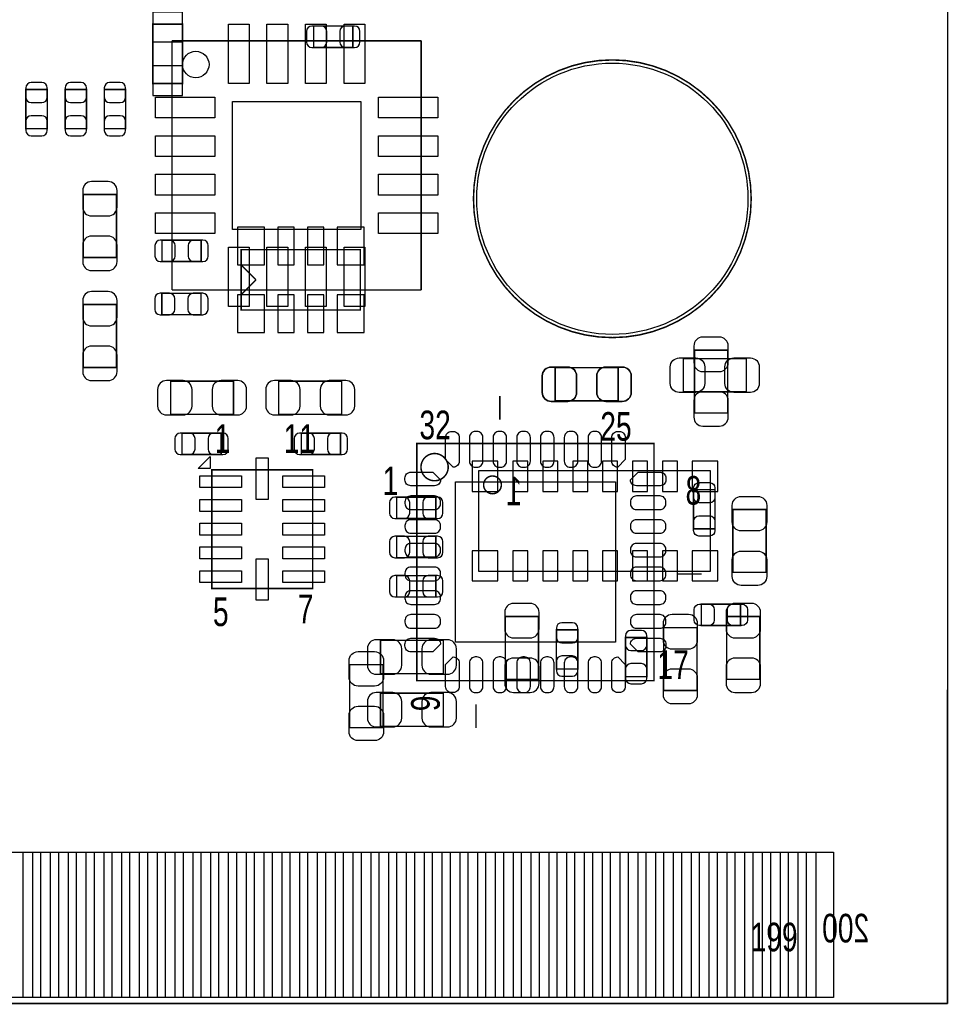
# Model space of a CAD drawing. Extents: x 0 to 67.6, y -0.1 to 51.7.
# Tile 8 of 12: x 52 to 67.6, y 0 to 16.6. Entities that reach past the tile are written whole.
import ezdxf

# ---------------------------------------------------------------- set-up
doc = ezdxf.new("R2010")
doc.units = 0
for name, color, linetype in [('BG_OUTLINE', 5, 'CONTINUOUS'), ('PG_ASSEMBLY_BOTTOM', 254, 'CONTINUOUS'), ('PG_ASSEMBLY_TOP', 13, 'CONTINUOUS'), ('PIN_BOTTOM', 211, 'CONTINUOUS'), ('PIN_TOP', 3, 'CONTINUOUS')]:
    doc.layers.add(name, color=color, linetype=linetype)

msp = doc.modelspace()

# ---------------------------------------------------------------- linework, layer by layer
at = {"layer": 'BG_OUTLINE'}
msp.add_lwpolyline([(67.59956, 21.99894, 0.414214), (65.60058, 19.99996, 0.414214), (67.59956, 18.00098), (67.59956, 0), (16.74876, 0), (16.74876, 3.50012, 0.414214), (16.25092, 4.0005, 0.414214), (15.75054, 3.50012), (15.75054, 0), (0, 0), (0, 18.00098, 0.414214), (1.99898, 19.99996, 0.414214), (0, 21.99894), (0, 51.689), (67.59956, 51.689)], format="xyb", close=True, dxfattribs=at)
at = {"layer": 'PG_ASSEMBLY_BOTTOM'}
for points, const_width in [([(54.207664, 16.509746), (54.207664, 15.509494), (54.707536, 15.509494), (54.707536, 16.509746), (54.207664, 16.509746)], 0.0254), ([(56.91759, 16.477234), (56.91759, 16.117062), (57.577482, 16.117062), (57.577482, 16.477234), (56.91759, 16.477234)], 0.0254), ([(52.427886, 15.40637), (52.067714, 15.40637), (52.067714, 14.746478), (52.427886, 14.746478), (52.427886, 15.40637)], 0.0254), ([(53.088286, 15.40637), (52.728114, 15.40637), (52.728114, 14.746478), (53.088286, 14.746478), (53.088286, 15.40637)], 0.0254), ([(53.748686, 15.40637), (53.388514, 15.40637), (53.388514, 14.746478), (53.748686, 14.746478), (53.748686, 15.40637)], 0.0254), ([(53.594508, 13.636498), (53.034692, 13.636498), (53.034692, 12.576302), (53.594508, 12.576302), (53.594508, 13.636498)], 0.0254), ([(54.36235, 12.867894), (54.36235, 12.507722), (55.022242, 12.507722), (55.022242, 12.867894), (54.36235, 12.867894)], 0.0254), ([(55.696866, 11.69162), (57.703466, 11.69162), (57.703466, 12.70762), (55.696866, 12.70762), (55.696866, 11.69162)], 0.0254), ([(55.945786, 12.19962), (55.691786, 12.45362)], 0.0254), ([(55.945786, 12.19962), (55.691786, 11.94562)], 0.0254), ([(54.358032, 11.972036), (54.358032, 11.611864), (55.017924, 11.611864), (55.017924, 11.972036), (54.358032, 11.972036)], 0.0254), ([(53.594508, 11.782298), (53.034692, 11.782298), (53.034692, 10.722102), (53.594508, 10.722102), (53.594508, 11.782298)], 0.0254), ([(63.334392, 9.954006), (63.894208, 9.954006), (63.894208, 11.014202), (63.334392, 11.014202), (63.334392, 9.954006)], 0.0254), ([(62.048898, 10.159492), (62.048898, 10.719308), (60.988702, 10.719308), (60.988702, 10.159492), (62.048898, 10.159492)], 0.0254), ([(54.506876, 10.492232), (54.506876, 9.932416), (55.567072, 9.932416), (55.567072, 10.492232), (54.506876, 10.492232)], 0.0254), ([(57.389014, 9.932416), (57.389014, 10.492232), (56.328818, 10.492232), (56.328818, 9.932416), (57.389014, 9.932416)], 0.0254), ([(55.358284, 9.25576), (55.358284, 9.615932), (54.698392, 9.615932), (54.698392, 9.25576), (55.358284, 9.25576)], 0.0254), ([(56.709056, 9.615932), (56.709056, 9.25576), (57.368948, 9.25576), (57.368948, 9.615932), (56.709056, 9.615932)], 0.0254), ([(58.976006, 8.176514), (58.976006, 8.536686), (58.316114, 8.536686), (58.316114, 8.176514), (58.976006, 8.176514)], 0.0254), ([(58.316114, 7.876286), (58.316114, 7.516114), (58.976006, 7.516114), (58.976006, 7.876286), (58.316114, 7.876286)], 0.0254), ([(58.316114, 7.213346), (58.316114, 6.853174), (58.976006, 6.853174), (58.976006, 7.213346), (58.316114, 7.213346)], 0.0254), ([(60.146692, 5.464302), (60.706508, 5.464302), (60.706508, 6.524498), (60.146692, 6.524498), (60.146692, 5.464302)], 0.024892), ([(64.437768, 6.524498), (63.877952, 6.524498), (63.877952, 5.464302), (64.437768, 5.464302), (64.437768, 6.524498)], 0.0254), ([(61.368686, 6.298946), (61.008514, 6.298946), (61.008514, 5.639054), (61.368686, 5.639054), (61.368686, 6.298946)], 0.024892), ([(63.376302, 6.337046), (62.816486, 6.337046), (62.816486, 5.27685), (63.376302, 5.27685), (63.376302, 6.337046)], 0.024892), ([(62.17158, 5.510784), (62.531752, 5.510784), (62.531752, 6.170676), (62.17158, 6.170676), (62.17158, 5.510784)], 0.024892), ([(59.102498, 5.562092), (59.102498, 6.121908), (58.042302, 6.121908), (58.042302, 5.562092), (59.102498, 5.562092)], 0.0254), ([(59.102498, 4.673092), (59.102498, 5.232908), (58.042302, 5.232908), (58.042302, 4.673092), (59.102498, 4.673092)], 0.0254)]:
    msp.add_lwpolyline(points, dxfattribs=dict(at, const_width=const_width))
msp.add_lwpolyline([(59.70016, 8.98398), (63.6016, 8.98398), (63.6016, 7.28218), (59.70016, 7.28218)], close=True, dxfattribs=at)
at = {"layer": 'PG_ASSEMBLY_BOTTOM', "const_width": 0.0254}
msp.add_lwpolyline([(60.080398, 8.743188, 1.000127), (59.78144, 8.742934, 0.999873), (60.080398, 8.743188)], format="xyb", dxfattribs=at)
at = {"layer": 'PG_ASSEMBLY_TOP'}
for points, const_width in [([(54.52999, 16.228314), (58.730134, 16.228314)], 0.0254), ([(54.52999, 12.02817), (54.52999, 16.228314)], 0.0254), ([(58.730134, 16.228314), (58.730134, 12.02817)], 0.0254), ([(58.730134, 12.02817), (54.52999, 12.02817)], 0.0254), ([(64.207898, 10.871708), (64.207898, 10.311892), (63.147702, 10.311892), (63.147702, 10.871708), (64.207898, 10.871708)], 0.024892), ([(60.988702, 10.159492), (60.988702, 10.719308), (62.048898, 10.719308), (62.048898, 10.159492), (60.988702, 10.159492)], 0.024892), ([(60.05576, 9.8425), (60.05576, 10.24128)], 0.0254), ([(58.65622, 5.44322), (62.65418, 5.44322), (62.65418, 9.44118), (58.65622, 9.44118), (58.65622, 5.44322)], 0.0254), ([(55.199788, 6.996938), (56.899556, 6.996938), (56.899556, 8.996934), (55.199788, 8.996934), (55.199788, 6.996938)], 0.0254), ([(63.319914, 8.661146), (63.680086, 8.661146), (63.680086, 8.001254), (63.319914, 8.001254), (63.319914, 8.661146)], 0.0254), ([(63.982092, 8.327898), (64.541908, 8.327898), (64.541908, 7.267702), (63.982092, 7.267702), (63.982092, 8.327898)], 0.0254), ([(63.0555, 7.24154), (63.45428, 7.24154)], 0.0254), ([(63.449454, 6.373114), (63.449454, 6.733286), (64.109346, 6.733286), (64.109346, 6.373114), (63.449454, 6.373114)], 0.0254), ([(57.525412, 5.711698), (58.085228, 5.711698), (58.085228, 4.651502), (57.525412, 4.651502), (57.525412, 5.711698)], 0.0254), ([(67.600068, 0), (67.600068, 5.290058)], 0.0254), ([(59.65444, 5.0419), (59.65444, 4.64312)], 0.0254), ([(15.599918, 0), (67.600068, 0)], 0.0254)]:
    msp.add_lwpolyline(points, dxfattribs=dict(at, const_width=const_width))
msp.add_lwpolyline([(55.15356, 15.828264, -0.414271), (54.93004, 15.604744, -0.414144), (54.70652, 15.828264, -0.414156), (54.93004, 16.051784, -0.414144)], format="xyb", close=True, dxfattribs=at)
at = {"layer": 'PG_ASSEMBLY_TOP', "const_width": 0.0254}
for points in [[(64.290956, 13.56614, 1), (59.610244, 13.56614, 1), (64.290956, 13.56614)], [(59.18454, 9.042146, 1.000235), (58.725816, 9.042146, 0.999765), (59.18454, 9.042146)]]:
    msp.add_lwpolyline(points, format="xyb", dxfattribs=at)
at = {"layer": 'PG_ASSEMBLY_TOP'}
msp.add_lwpolyline([(54.973474, 9.02081), (55.175912, 9.223248), (55.175912, 9.02081)], close=True, dxfattribs=at)
at = {"layer": 'PIN_BOTTOM'}
for points in [[(54.70779, 16.209518), (54.70779, 16.709644), (54.207664, 16.709644), (54.207664, 16.209518)], [(54.70779, 15.309342), (54.70779, 15.809468), (54.207664, 15.809468), (54.207664, 15.309342)], [(55.632858, 13.08862), (55.632858, 12.45362), (56.090058, 12.45362), (56.090058, 13.08862)], [(56.310784, 13.08862), (56.310784, 12.45362), (56.590184, 12.45362), (56.590184, 13.08862)], [(56.81091, 13.08862), (56.81091, 12.45362), (57.09031, 12.45362), (57.09031, 13.08862)], [(57.311036, 13.08862), (57.311036, 12.45362), (57.768236, 12.45362), (57.768236, 13.08862)], [(55.632858, 11.94562), (55.632858, 11.31062), (56.090058, 11.31062), (56.090058, 11.94562)], [(56.310784, 11.94562), (56.310784, 11.31062), (56.590184, 11.31062), (56.590184, 11.94562)], [(56.81091, 11.94562), (56.81091, 11.31062), (57.09031, 11.31062), (57.09031, 11.94562)], [(57.311036, 11.94562), (57.311036, 11.31062), (57.768236, 11.31062), (57.768236, 11.94562)], [(60.02274, 8.63346), (60.02274, 9.14146), (59.59094, 9.14146), (59.59094, 8.63346)], [(60.2742, 9.14146), (60.2742, 8.63346), (60.5282, 8.63346), (60.5282, 9.14146)], [(60.77712, 9.14146), (60.77712, 8.63346), (61.03112, 8.63346), (61.03112, 9.14146)], [(61.28258, 9.14146), (61.28258, 8.63346), (61.53658, 8.63346), (61.53658, 9.14146)], [(61.7855, 9.14146), (61.7855, 8.63346), (62.0395, 8.63346), (62.0395, 9.14146)], [(62.29096, 9.14146), (62.29096, 8.63346), (62.54496, 8.63346), (62.54496, 9.14146)], [(62.79388, 9.14146), (62.79388, 8.63346), (63.04788, 8.63346), (63.04788, 9.14146)], [(63.7286, 8.63346), (63.7286, 9.14146), (63.2968, 9.14146), (63.2968, 8.63346)], [(59.59094, 7.6327), (59.59094, 7.1247), (60.02274, 7.1247), (60.02274, 7.6327)], [(60.2742, 7.6327), (60.2742, 7.1247), (60.5282, 7.1247), (60.5282, 7.6327)], [(60.77712, 7.6327), (60.77712, 7.1247), (61.03112, 7.1247), (61.03112, 7.6327)], [(61.28258, 7.6327), (61.28258, 7.1247), (61.53658, 7.1247), (61.53658, 7.6327)], [(61.7855, 7.6327), (61.7855, 7.1247), (62.0395, 7.1247), (62.0395, 7.6327)], [(62.29096, 7.6327), (62.29096, 7.1247), (62.54496, 7.1247), (62.54496, 7.6327)], [(62.79388, 7.6327), (62.79388, 7.1247), (63.04788, 7.1247), (63.04788, 7.6327)], [(63.2968, 7.6327), (63.2968, 7.1247), (63.7286, 7.1247), (63.7286, 7.6327)], [(52.021486, 0.100076), (52.021486, 2.549906), (52.478686, 2.549906), (52.478686, 0.100076)], [(52.621434, 0.100076), (52.621434, 2.549906), (53.078634, 2.549906), (53.078634, 0.100076)], [(53.221382, 0.100076), (53.221382, 2.549906), (53.678582, 2.549906), (53.678582, 0.100076)], [(53.82133, 0.100076), (53.82133, 2.549906), (54.27853, 2.549906), (54.27853, 0.100076)], [(54.421278, 0.100076), (54.421278, 2.549906), (54.878478, 2.549906), (54.878478, 0.100076)], [(55.02148, 0.100076), (55.02148, 2.549906), (55.47868, 2.549906), (55.47868, 0.100076)], [(55.621428, 0.100076), (55.621428, 2.549906), (56.078628, 2.549906), (56.078628, 0.100076)], [(56.221376, 0.100076), (56.221376, 2.549906), (56.678576, 2.549906), (56.678576, 0.100076)], [(56.821324, 0.100076), (56.821324, 2.549906), (57.278524, 2.549906), (57.278524, 0.100076)], [(57.421526, 0.100076), (57.421526, 2.549906), (57.878726, 2.549906), (57.878726, 0.100076)], [(58.021474, 0.100076), (58.021474, 2.549906), (58.478674, 2.549906), (58.478674, 0.100076)], [(58.621422, 0.100076), (58.621422, 2.549906), (59.078622, 2.549906), (59.078622, 0.100076)], [(59.22137, 0.100076), (59.22137, 2.549906), (59.67857, 2.549906), (59.67857, 0.100076)], [(59.821318, 0.100076), (59.821318, 2.549906), (60.278518, 2.549906), (60.278518, 0.100076)], [(60.42152, 0.100076), (60.42152, 2.549906), (60.87872, 2.549906), (60.87872, 0.100076)], [(61.021468, 0.100076), (61.021468, 2.549906), (61.478668, 2.549906), (61.478668, 0.100076)], [(61.621416, 0.100076), (61.621416, 2.549906), (62.078616, 2.549906), (62.078616, 0.100076)], [(62.221364, 0.100076), (62.221364, 2.549906), (62.678564, 2.549906), (62.678564, 0.100076)], [(62.821312, 0.100076), (62.821312, 2.549906), (63.278512, 2.549906), (63.278512, 0.100076)], [(63.421514, 0.100076), (63.421514, 2.549906), (63.878714, 2.549906), (63.878714, 0.100076)], [(64.021462, 0.100076), (64.021462, 2.549906), (64.478662, 2.549906), (64.478662, 0.100076)], [(64.62141, 0.100076), (64.62141, 2.549906), (65.07861, 2.549906), (65.07861, 0.100076)], [(65.221358, 0.100076), (65.221358, 2.549906), (65.678558, 2.549906), (65.678558, 0.100076)]]:
    msp.add_lwpolyline(points, close=True, dxfattribs=at)
for points in [[(56.887618, 16.117062), (57.047638, 16.117062, 0.413587), (57.137554, 16.207232), (57.137554, 16.387064, 0.413587), (57.047638, 16.477234), (56.887618, 16.477234, 0.413587), (56.797702, 16.387064), (56.797702, 16.207232, 0.413587)], [(57.607454, 16.477234), (57.447434, 16.477234, 0.413587), (57.357518, 16.387064), (57.357518, 16.207232, 0.413587), (57.447434, 16.117062), (57.607454, 16.117062, 0.413587), (57.69737, 16.207232), (57.69737, 16.387064, 0.413587)], [(52.067714, 15.436342), (52.067714, 15.276322, 0.413587), (52.157884, 15.186406), (52.337716, 15.186406, 0.413587), (52.427886, 15.276322), (52.427886, 15.436342, 0.413587), (52.337716, 15.526258), (52.157884, 15.526258, 0.413587)], [(52.728114, 15.436342), (52.728114, 15.276322, 0.413587), (52.818284, 15.186406), (52.998116, 15.186406, 0.413587), (53.088286, 15.276322), (53.088286, 15.436342, 0.413587), (52.998116, 15.526258), (52.818284, 15.526258, 0.413587)], [(53.388514, 15.436342), (53.388514, 15.276322, 0.413587), (53.478684, 15.186406), (53.658516, 15.186406, 0.413587), (53.748686, 15.276322), (53.748686, 15.436342, 0.413587), (53.658516, 15.526258), (53.478684, 15.526258, 0.413587)], [(52.427886, 14.716506), (52.427886, 14.876526, 0.413587), (52.337716, 14.966442), (52.157884, 14.966442, 0.413587), (52.067714, 14.876526), (52.067714, 14.716506, 0.413587), (52.157884, 14.62659), (52.337716, 14.62659, 0.413587)], [(53.088286, 14.716506), (53.088286, 14.876526, 0.413587), (52.998116, 14.966442), (52.818284, 14.966442, 0.413587), (52.728114, 14.876526), (52.728114, 14.716506, 0.413587), (52.818284, 14.62659), (52.998116, 14.62659, 0.413587)], [(53.748686, 14.716506), (53.748686, 14.876526, 0.413587), (53.658516, 14.966442), (53.478684, 14.966442, 0.413587), (53.388514, 14.876526), (53.388514, 14.716506, 0.413587), (53.478684, 14.62659), (53.658516, 14.62659, 0.413587)], [(53.024532, 13.706348), (53.024532, 13.42644, 0.414846), (53.174646, 13.276326), (53.454554, 13.276326, 0.414846), (53.604668, 13.42644), (53.604668, 13.706348, 0.414846), (53.454554, 13.856462), (53.174646, 13.856462, 0.414846)], [(53.604668, 12.506452), (53.604668, 12.78636, 0.414846), (53.454554, 12.936474), (53.174646, 12.936474, 0.414846), (53.024532, 12.78636), (53.024532, 12.506452, 0.414846), (53.174646, 12.356338), (53.454554, 12.356338, 0.414846)], [(54.332378, 12.507722), (54.492398, 12.507722, 0.413587), (54.582314, 12.597892), (54.582314, 12.777724, 0.413587), (54.492398, 12.867894), (54.332378, 12.867894, 0.413587), (54.242462, 12.777724), (54.242462, 12.597892, 0.413587)], [(55.052214, 12.867894), (54.892194, 12.867894, 0.413587), (54.802278, 12.777724), (54.802278, 12.597892, 0.413587), (54.892194, 12.507722), (55.052214, 12.507722, 0.413587), (55.14213, 12.597892), (55.14213, 12.777724, 0.413587)], [(53.024532, 11.852148), (53.024532, 11.57224, 0.414846), (53.174646, 11.422126), (53.454554, 11.422126, 0.414846), (53.604668, 11.57224), (53.604668, 11.852148, 0.414846), (53.454554, 12.002262), (53.174646, 12.002262, 0.414846)], [(54.32806, 11.611864), (54.48808, 11.611864, 0.413587), (54.577996, 11.702034), (54.577996, 11.881866, 0.413587), (54.48808, 11.972036), (54.32806, 11.972036, 0.413587), (54.238144, 11.881866), (54.238144, 11.702034, 0.413587)], [(55.047896, 11.972036), (54.887876, 11.972036, 0.413587), (54.79796, 11.881866), (54.79796, 11.702034, 0.413587), (54.887876, 11.611864), (55.047896, 11.611864, 0.413587), (55.137812, 11.702034), (55.137812, 11.881866, 0.413587)], [(63.324232, 11.084052), (63.324232, 10.804144, 0.414846), (63.474346, 10.65403), (63.754254, 10.65403, 0.414846), (63.904368, 10.804144), (63.904368, 11.084052, 0.414846), (63.754254, 11.234166), (63.474346, 11.234166, 0.414846)], [(53.604668, 10.652252), (53.604668, 10.93216, 0.414846), (53.454554, 11.082274), (53.174646, 11.082274, 0.414846), (53.024532, 10.93216), (53.024532, 10.652252, 0.414846), (53.174646, 10.502138), (53.454554, 10.502138, 0.414846)], [(60.918852, 10.149332), (61.19876, 10.149332, 0.414846), (61.348874, 10.299446), (61.348874, 10.579354, 0.414846), (61.19876, 10.729468), (60.918852, 10.729468, 0.414846), (60.768738, 10.579354), (60.768738, 10.299446, 0.414846)], [(62.118748, 10.729468), (61.83884, 10.729468, 0.414846), (61.688726, 10.579354), (61.688726, 10.299446, 0.414846), (61.83884, 10.149332), (62.118748, 10.149332, 0.414846), (62.268862, 10.299446), (62.268862, 10.579354, 0.414846)], [(54.437026, 9.922256), (54.716934, 9.922256, 0.414846), (54.867048, 10.07237), (54.867048, 10.352278, 0.414846), (54.716934, 10.502392), (54.437026, 10.502392, 0.414846), (54.286912, 10.352278), (54.286912, 10.07237, 0.414846)], [(55.636922, 10.502392), (55.357014, 10.502392, 0.414846), (55.2069, 10.352278), (55.2069, 10.07237, 0.414846), (55.357014, 9.922256), (55.636922, 9.922256, 0.414846), (55.787036, 10.07237), (55.787036, 10.352278, 0.414846)], [(56.258968, 9.922256), (56.538876, 9.922256, 0.414846), (56.68899, 10.07237), (56.68899, 10.352278, 0.414846), (56.538876, 10.502392), (56.258968, 10.502392, 0.414846), (56.108854, 10.352278), (56.108854, 10.07237, 0.414846)], [(57.458864, 10.502392), (57.178956, 10.502392, 0.414846), (57.028842, 10.352278), (57.028842, 10.07237, 0.414846), (57.178956, 9.922256), (57.458864, 9.922256, 0.414846), (57.608978, 10.07237), (57.608978, 10.352278, 0.414846)], [(63.904368, 9.884156), (63.904368, 10.164064, 0.414846), (63.754254, 10.314178), (63.474346, 10.314178, 0.414846), (63.324232, 10.164064), (63.324232, 9.884156, 0.414846), (63.474346, 9.734042), (63.754254, 9.734042, 0.414846)], [(54.66842, 9.25576), (54.82844, 9.25576, 0.413587), (54.918356, 9.34593), (54.918356, 9.525762, 0.413587), (54.82844, 9.615932), (54.66842, 9.615932, 0.413587), (54.578504, 9.525762), (54.578504, 9.34593, 0.413587)], [(55.388256, 9.615932), (55.228236, 9.615932, 0.413587), (55.13832, 9.525762), (55.13832, 9.34593, 0.413587), (55.228236, 9.25576), (55.388256, 9.25576, 0.413587), (55.478172, 9.34593), (55.478172, 9.525762, 0.413587)], [(56.679084, 9.25576), (56.839104, 9.25576, 0.413587), (56.92902, 9.34593), (56.92902, 9.525762, 0.413587), (56.839104, 9.615932), (56.679084, 9.615932, 0.413587), (56.589168, 9.525762), (56.589168, 9.34593, 0.413587)], [(57.39892, 9.615932), (57.2389, 9.615932, 0.413587), (57.148984, 9.525762), (57.148984, 9.34593, 0.413587), (57.2389, 9.25576), (57.39892, 9.25576, 0.413587), (57.488836, 9.34593), (57.488836, 9.525762, 0.413587)], [(58.286142, 8.176514), (58.446162, 8.176514, 0.413587), (58.536078, 8.266684), (58.536078, 8.446516, 0.413587), (58.446162, 8.536686), (58.286142, 8.536686, 0.413587), (58.196226, 8.446516), (58.196226, 8.266684, 0.413587)], [(59.005978, 8.536686), (58.845958, 8.536686, 0.413587), (58.756042, 8.446516), (58.756042, 8.266684, 0.413587), (58.845958, 8.176514), (59.005978, 8.176514, 0.413587), (59.095894, 8.266684), (59.095894, 8.446516, 0.413587)], [(58.286142, 7.516114), (58.446162, 7.516114, 0.413587), (58.536078, 7.606284), (58.536078, 7.786116, 0.413587), (58.446162, 7.876286), (58.286142, 7.876286, 0.413587), (58.196226, 7.786116), (58.196226, 7.606284, 0.413587)], [(59.005978, 7.876286), (58.845958, 7.876286, 0.413587), (58.756042, 7.786116), (58.756042, 7.606284, 0.413587), (58.845958, 7.516114), (59.005978, 7.516114, 0.413587), (59.095894, 7.606284), (59.095894, 7.786116, 0.413587)], [(58.286142, 6.853174), (58.446162, 6.853174, 0.413587), (58.536078, 6.943344), (58.536078, 7.123176, 0.413587), (58.446162, 7.213346), (58.286142, 7.213346, 0.413587), (58.196226, 7.123176), (58.196226, 6.943344, 0.413587)], [(59.005978, 7.213346), (58.845958, 7.213346, 0.413587), (58.756042, 7.123176), (58.756042, 6.943344, 0.413587), (58.845958, 6.853174), (59.005978, 6.853174, 0.413587), (59.095894, 6.943344), (59.095894, 7.123176, 0.413587)], [(60.136532, 6.594348), (60.136532, 6.31444, 0.414846), (60.286646, 6.164326), (60.566554, 6.164326, 0.414846), (60.716668, 6.31444), (60.716668, 6.594348, 0.414846), (60.566554, 6.744462), (60.286646, 6.744462, 0.414846)], [(63.867792, 6.594348), (63.867792, 6.31444, 0.414846), (64.017906, 6.164326), (64.297814, 6.164326, 0.414846), (64.447928, 6.31444), (64.447928, 6.594348, 0.414846), (64.297814, 6.744462), (64.017906, 6.744462, 0.414846)], [(62.806326, 6.406896), (62.806326, 6.126988, 0.414846), (62.95644, 5.976874), (63.236348, 5.976874, 0.414846), (63.386462, 6.126988), (63.386462, 6.406896, 0.414846), (63.236348, 6.55701), (62.95644, 6.55701, 0.414846)], [(61.008514, 6.328918), (61.008514, 6.168898, 0.413587), (61.098684, 6.078982), (61.278516, 6.078982, 0.413587), (61.368686, 6.168898), (61.368686, 6.328918, 0.413587), (61.278516, 6.418834), (61.098684, 6.418834, 0.413587)], [(62.17158, 6.200648), (62.17158, 6.040628, 0.413587), (62.26175, 5.950712), (62.441582, 5.950712, 0.413587), (62.531752, 6.040628), (62.531752, 6.200648, 0.413587), (62.441582, 6.290564), (62.26175, 6.290564, 0.413587)], [(57.972452, 5.551932), (58.25236, 5.551932, 0.414846), (58.402474, 5.702046), (58.402474, 5.981954, 0.414846), (58.25236, 6.132068), (57.972452, 6.132068, 0.414846), (57.822338, 5.981954), (57.822338, 5.702046, 0.414846)], [(59.172348, 6.132068), (58.89244, 6.132068, 0.414846), (58.742326, 5.981954), (58.742326, 5.702046, 0.414846), (58.89244, 5.551932), (59.172348, 5.551932, 0.414846), (59.322462, 5.702046), (59.322462, 5.981954, 0.414846)], [(60.716668, 5.394452), (60.716668, 5.67436, 0.414846), (60.566554, 5.824474), (60.286646, 5.824474, 0.414846), (60.136532, 5.67436), (60.136532, 5.394452, 0.414846), (60.286646, 5.244338), (60.566554, 5.244338, 0.414846)], [(61.368686, 5.609082), (61.368686, 5.769102, 0.413587), (61.278516, 5.859018), (61.098684, 5.859018, 0.413587), (61.008514, 5.769102), (61.008514, 5.609082, 0.413587), (61.098684, 5.519166), (61.278516, 5.519166, 0.413587)], [(64.447928, 5.394452), (64.447928, 5.67436, 0.414846), (64.297814, 5.824474), (64.017906, 5.824474, 0.414846), (63.867792, 5.67436), (63.867792, 5.394452, 0.414846), (64.017906, 5.244338), (64.297814, 5.244338, 0.414846)], [(62.531752, 5.480812), (62.531752, 5.640832, 0.413587), (62.441582, 5.730748), (62.26175, 5.730748, 0.413587), (62.17158, 5.640832), (62.17158, 5.480812, 0.413587), (62.26175, 5.390896), (62.441582, 5.390896, 0.413587)], [(63.386462, 5.207), (63.386462, 5.486908, 0.414846), (63.236348, 5.637022), (62.95644, 5.637022, 0.414846), (62.806326, 5.486908), (62.806326, 5.207, 0.414846), (62.95644, 5.056886), (63.236348, 5.056886, 0.414846)], [(57.972452, 4.662932), (58.25236, 4.662932, 0.414846), (58.402474, 4.813046), (58.402474, 5.092954, 0.414846), (58.25236, 5.243068), (57.972452, 5.243068, 0.414846), (57.822338, 5.092954), (57.822338, 4.813046, 0.414846)], [(59.172348, 5.243068), (58.89244, 5.243068, 0.414846), (58.742326, 5.092954), (58.742326, 4.813046, 0.414846), (58.89244, 4.662932), (59.172348, 4.662932, 0.414846), (59.322462, 4.813046), (59.322462, 5.092954, 0.414846)]]:
    msp.add_lwpolyline(points, format="xyb", close=True, dxfattribs=at)
msp.add_circle((61.9506, 13.56614), 2.286, dxfattribs=at)
at = {"layer": 'PIN_TOP'}
for points in [[(55.47995, 15.508224), (55.47995, 16.508222), (55.829962, 16.508222), (55.829962, 15.508224)], [(56.129936, 15.508224), (56.129936, 16.508222), (56.479948, 16.508222), (56.479948, 15.508224)], [(56.780176, 15.508224), (56.780176, 16.508222), (57.130188, 16.508222), (57.130188, 15.508224)], [(57.430162, 15.508224), (57.430162, 16.508222), (57.780174, 16.508222), (57.780174, 15.508224)], [(54.249828, 14.928342), (54.249828, 15.278354), (55.249826, 15.278354), (55.249826, 14.928342)], [(58.010044, 14.928342), (58.010044, 15.278354), (59.010042, 15.278354), (59.010042, 14.928342)], [(55.550054, 13.048234), (55.550054, 15.20825), (57.71007, 15.20825), (57.71007, 13.048234)], [(54.249828, 14.278356), (54.249828, 14.628368), (55.249826, 14.628368), (55.249826, 14.278356)], [(58.010044, 14.278356), (58.010044, 14.628368), (59.010042, 14.628368), (59.010042, 14.278356)], [(54.249828, 13.628116), (54.249828, 13.978128), (55.249826, 13.978128), (55.249826, 13.628116)], [(58.010044, 13.628116), (58.010044, 13.978128), (59.010042, 13.978128), (59.010042, 13.628116)], [(54.249828, 12.97813), (54.249828, 13.328142), (55.249826, 13.328142), (55.249826, 12.97813)], [(58.010044, 12.97813), (58.010044, 13.328142), (59.010042, 13.328142), (59.010042, 12.97813)], [(55.47995, 11.748008), (55.47995, 12.748006), (55.829962, 12.748006), (55.829962, 11.748008)], [(56.129936, 11.748008), (56.129936, 12.748006), (56.479948, 12.748006), (56.479948, 11.748008)], [(56.780176, 11.748008), (56.780176, 12.748006), (57.130188, 12.748006), (57.130188, 11.748008)], [(57.430162, 11.748008), (57.430162, 12.748006), (57.780174, 12.748006), (57.780174, 11.748008)], [(55.949596, 8.496808), (55.949596, 9.196832), (56.149494, 9.196832), (56.149494, 8.496808)], [(55.69966, 8.697087), (54.999636, 8.697087), (54.999636, 8.896985), (55.69966, 8.896985)], [(57.099708, 8.697087), (56.399684, 8.697087), (56.399684, 8.896985), (57.099708, 8.896985)], [(59.30519, 6.09219), (59.30519, 8.79221), (62.00521, 8.79221), (62.00521, 6.09219)], [(55.69966, 8.297037), (54.999636, 8.297037), (54.999636, 8.496935), (55.69966, 8.496935)], [(57.099708, 8.297037), (56.399684, 8.297037), (56.399684, 8.496935), (57.099708, 8.496935)], [(55.69966, 7.896987), (54.999636, 7.896987), (54.999636, 8.096885), (55.69966, 8.096885)], [(57.099708, 7.896987), (56.399684, 7.896987), (56.399684, 8.096885), (57.099708, 8.096885)], [(55.69966, 7.496937), (54.999636, 7.496937), (54.999636, 7.696835), (55.69966, 7.696835)], [(57.099708, 7.496937), (56.399684, 7.496937), (56.399684, 7.696835), (57.099708, 7.696835)], [(55.949596, 6.79704), (55.949596, 7.497064), (56.149494, 7.497064), (56.149494, 6.79704)], [(55.69966, 7.096887), (54.999636, 7.096887), (54.999636, 7.296785), (55.69966, 7.296785)], [(57.099708, 7.096887), (56.399684, 7.096887), (56.399684, 7.296785), (57.099708, 7.296785)], [(51.721512, 0.100076), (51.721512, 2.549906), (52.178712, 2.549906), (52.178712, 0.100076)], [(52.32146, 0.100076), (52.32146, 2.549906), (52.77866, 2.549906), (52.77866, 0.100076)], [(52.921408, 0.100076), (52.921408, 2.549906), (53.378608, 2.549906), (53.378608, 0.100076)], [(53.521356, 0.100076), (53.521356, 2.549906), (53.978556, 2.549906), (53.978556, 0.100076)], [(54.121304, 0.100076), (54.121304, 2.549906), (54.578504, 2.549906), (54.578504, 0.100076)], [(54.721506, 0.100076), (54.721506, 2.549906), (55.178706, 2.549906), (55.178706, 0.100076)], [(55.321454, 0.100076), (55.321454, 2.549906), (55.778654, 2.549906), (55.778654, 0.100076)], [(55.921402, 0.100076), (55.921402, 2.549906), (56.378602, 2.549906), (56.378602, 0.100076)], [(56.52135, 0.100076), (56.52135, 2.549906), (56.97855, 2.549906), (56.97855, 0.100076)], [(57.121298, 0.100076), (57.121298, 2.549906), (57.578498, 2.549906), (57.578498, 0.100076)], [(57.7215, 0.100076), (57.7215, 2.549906), (58.1787, 2.549906), (58.1787, 0.100076)], [(58.321448, 0.100076), (58.321448, 2.549906), (58.778648, 2.549906), (58.778648, 0.100076)], [(58.921396, 0.100076), (58.921396, 2.549906), (59.378596, 2.549906), (59.378596, 0.100076)], [(59.521344, 0.100076), (59.521344, 2.549906), (59.978544, 2.549906), (59.978544, 0.100076)], [(60.121292, 0.100076), (60.121292, 2.549906), (60.578492, 2.549906), (60.578492, 0.100076)], [(60.721494, 0.100076), (60.721494, 2.549906), (61.178694, 2.549906), (61.178694, 0.100076)], [(61.321442, 0.100076), (61.321442, 2.549906), (61.778642, 2.549906), (61.778642, 0.100076)], [(61.92139, 0.100076), (61.92139, 2.549906), (62.37859, 2.549906), (62.37859, 0.100076)], [(62.521338, 0.100076), (62.521338, 2.549906), (62.978538, 2.549906), (62.978538, 0.100076)], [(63.121286, 0.100076), (63.121286, 2.549906), (63.578486, 2.549906), (63.578486, 0.100076)], [(63.721488, 0.100076), (63.721488, 2.549906), (64.178688, 2.549906), (64.178688, 0.100076)], [(64.321436, 0.100076), (64.321436, 2.549906), (64.778636, 2.549906), (64.778636, 0.100076)], [(64.921384, 0.100076), (64.921384, 2.549906), (65.378584, 2.549906), (65.378584, 0.100076)]]:
    msp.add_lwpolyline(points, close=True, dxfattribs=at)
for points in [[(63.077852, 10.881868), (63.35776, 10.881868, -0.414846), (63.507874, 10.731754), (63.507874, 10.451846, -0.414846), (63.35776, 10.301732), (63.077852, 10.301732, -0.414846), (62.927738, 10.451846), (62.927738, 10.731754, -0.414846)], [(64.277748, 10.301732), (63.99784, 10.301732, -0.414846), (63.847726, 10.451846), (63.847726, 10.731754, -0.414846), (63.99784, 10.881868), (64.277748, 10.881868, -0.414846), (64.427862, 10.731754), (64.427862, 10.451846, -0.414846)], [(60.918852, 10.729468), (61.19876, 10.729468, -0.414846), (61.348874, 10.579354), (61.348874, 10.299446, -0.414846), (61.19876, 10.149332), (60.918852, 10.149332, -0.414846), (60.768738, 10.299446), (60.768738, 10.579354, -0.414846)], [(62.118748, 10.149332), (61.83884, 10.149332, -0.414846), (61.688726, 10.299446), (61.688726, 10.579354, -0.414846), (61.83884, 10.729468), (62.118748, 10.729468, -0.414846), (62.268862, 10.579354), (62.268862, 10.299446, -0.414846)], [(59.269376, 9.642094, -0.414214), (59.369452, 9.542018), (59.369452, 9.142222, -0.414214), (59.269376, 9.042146), (59.140852, 9.17067), (59.140852, 9.542018, -0.414214), (59.240928, 9.642094)], [(59.669426, 9.642094), (59.640978, 9.642094, 0.414214), (59.540902, 9.542018), (59.540902, 9.142222, 0.414214), (59.640978, 9.042146), (59.669426, 9.042146, 0.414214), (59.769502, 9.142222), (59.769502, 9.542018, 0.414214)], [(60.069476, 9.642094), (60.041028, 9.642094, 0.414214), (59.940952, 9.542018), (59.940952, 9.142222, 0.414214), (60.041028, 9.042146), (60.069476, 9.042146, 0.414214), (60.169552, 9.142222), (60.169552, 9.542018, 0.414214)], [(60.469526, 9.642094), (60.441078, 9.642094, 0.414214), (60.341002, 9.542018), (60.341002, 9.142222, 0.414214), (60.441078, 9.042146), (60.469526, 9.042146, 0.414214), (60.569602, 9.142222), (60.569602, 9.542018, 0.414214)], [(60.869322, 9.642094), (60.840874, 9.642094, 0.414214), (60.740798, 9.542018), (60.740798, 9.142222, 0.414214), (60.840874, 9.042146), (60.869322, 9.042146, 0.414214), (60.969398, 9.142222), (60.969398, 9.542018, 0.414214)], [(61.269372, 9.642094), (61.240924, 9.642094, 0.414214), (61.140848, 9.542018), (61.140848, 9.142222, 0.414214), (61.240924, 9.042146), (61.269372, 9.042146, 0.414214), (61.369448, 9.142222), (61.369448, 9.542018, 0.414214)], [(61.669422, 9.642094), (61.640974, 9.642094, 0.414214), (61.540898, 9.542018), (61.540898, 9.142222, 0.414214), (61.640974, 9.042146), (61.669422, 9.042146, 0.414214), (61.769498, 9.142222), (61.769498, 9.542018, 0.414214)], [(62.069472, 9.642094, -0.414214), (62.169548, 9.542018), (62.169548, 9.17067), (62.041024, 9.042146, -0.414214), (61.940948, 9.142222), (61.940948, 9.542018, -0.414214), (62.041024, 9.642094)], [(58.455306, 8.856472, -0.414214), (58.555382, 8.956548), (58.92673, 8.956548), (59.055254, 8.828024, -0.414214), (58.955178, 8.727948), (58.555382, 8.727948, -0.414214), (58.455306, 8.828024)], [(62.855094, 8.828024, -0.414214), (62.755018, 8.727948), (62.355222, 8.727948, -0.414214), (62.255146, 8.828024), (62.38367, 8.956548), (62.755018, 8.956548, -0.414214), (62.855094, 8.856472)], [(63.680086, 8.691118), (63.680086, 8.531098, -0.413587), (63.589916, 8.441182), (63.410084, 8.441182, -0.413587), (63.319914, 8.531098), (63.319914, 8.691118, -0.413587), (63.410084, 8.781034), (63.589916, 8.781034, -0.413587)], [(59.055254, 8.427974), (59.055254, 8.456422, 0.414214), (58.955178, 8.556498), (58.555382, 8.556498, 0.414214), (58.455306, 8.456422), (58.455306, 8.427974, 0.414214), (58.555382, 8.327898), (58.955178, 8.327898, 0.414214)], [(62.255146, 8.456422), (62.255146, 8.427974, 0.414214), (62.355222, 8.327898), (62.755018, 8.327898, 0.414214), (62.855094, 8.427974), (62.855094, 8.456422, 0.414214), (62.755018, 8.556498), (62.355222, 8.556498, 0.414214)], [(64.552068, 8.397748), (64.552068, 8.11784, -0.414846), (64.401954, 7.967726), (64.122046, 7.967726, -0.414846), (63.971932, 8.11784), (63.971932, 8.397748, -0.414846), (64.122046, 8.547862), (64.401954, 8.547862, -0.414846)], [(59.055254, 8.027924), (59.055254, 8.056372, 0.414214), (58.955178, 8.156448), (58.555382, 8.156448, 0.414214), (58.455306, 8.056372), (58.455306, 8.027924, 0.414214), (58.555382, 7.927848), (58.955178, 7.927848, 0.414214)], [(62.255146, 8.056372), (62.255146, 8.027924, 0.414214), (62.355222, 7.927848), (62.755018, 7.927848, 0.414214), (62.855094, 8.027924), (62.855094, 8.056372, 0.414214), (62.755018, 8.156448), (62.355222, 8.156448, 0.414214)], [(63.319914, 7.971282), (63.319914, 8.131302, -0.413587), (63.410084, 8.221218), (63.589916, 8.221218, -0.413587), (63.680086, 8.131302), (63.680086, 7.971282, -0.413587), (63.589916, 7.881366), (63.410084, 7.881366, -0.413587)], [(59.055254, 7.627874), (59.055254, 7.656322, 0.414214), (58.955178, 7.756398), (58.555382, 7.756398, 0.414214), (58.455306, 7.656322), (58.455306, 7.627874, 0.414214), (58.555382, 7.527798), (58.955178, 7.527798, 0.414214)], [(62.255146, 7.656322), (62.255146, 7.627874, 0.414214), (62.355222, 7.527798), (62.755018, 7.527798, 0.414214), (62.855094, 7.627874), (62.855094, 7.656322, 0.414214), (62.755018, 7.756398), (62.355222, 7.756398, 0.414214)], [(63.971932, 7.197852), (63.971932, 7.47776, -0.414846), (64.122046, 7.627874), (64.401954, 7.627874, -0.414846), (64.552068, 7.47776), (64.552068, 7.197852, -0.414846), (64.401954, 7.047738), (64.122046, 7.047738, -0.414846)], [(59.055254, 7.228078), (59.055254, 7.256526, 0.414214), (58.955178, 7.356602), (58.555382, 7.356602, 0.414214), (58.455306, 7.256526), (58.455306, 7.228078, 0.414214), (58.555382, 7.128002), (58.955178, 7.128002, 0.414214)], [(62.255146, 7.256526), (62.255146, 7.228078, 0.414214), (62.355222, 7.128002), (62.755018, 7.128002, 0.414214), (62.855094, 7.228078), (62.855094, 7.256526, 0.414214), (62.755018, 7.356602), (62.355222, 7.356602, 0.414214)], [(59.055254, 6.828028), (59.055254, 6.856476, 0.414214), (58.955178, 6.956552), (58.555382, 6.956552, 0.414214), (58.455306, 6.856476), (58.455306, 6.828028, 0.414214), (58.555382, 6.727952), (58.955178, 6.727952, 0.414214)], [(62.255146, 6.856476), (62.255146, 6.828028, 0.414214), (62.355222, 6.727952), (62.755018, 6.727952, 0.414214), (62.855094, 6.828028), (62.855094, 6.856476, 0.414214), (62.755018, 6.956552), (62.355222, 6.956552, 0.414214)], [(63.419482, 6.733286), (63.579502, 6.733286, -0.413587), (63.669418, 6.643116), (63.669418, 6.463284, -0.413587), (63.579502, 6.373114), (63.419482, 6.373114, -0.413587), (63.329566, 6.463284), (63.329566, 6.643116, -0.413587)], [(64.139318, 6.373114), (63.979298, 6.373114, -0.413587), (63.889382, 6.463284), (63.889382, 6.643116, -0.413587), (63.979298, 6.733286), (64.139318, 6.733286, -0.413587), (64.229234, 6.643116), (64.229234, 6.463284, -0.413587)], [(59.055254, 6.427978), (59.055254, 6.456426, 0.414214), (58.955178, 6.556502), (58.555382, 6.556502, 0.414214), (58.455306, 6.456426), (58.455306, 6.427978, 0.414214), (58.555382, 6.327902), (58.955178, 6.327902, 0.414214)], [(62.255146, 6.456426), (62.255146, 6.427978, 0.414214), (62.355222, 6.327902), (62.755018, 6.327902, 0.414214), (62.855094, 6.427978), (62.855094, 6.456426, 0.414214), (62.755018, 6.556502), (62.355222, 6.556502, 0.414214)], [(58.455306, 6.056376, -0.414214), (58.555382, 6.156452), (58.955178, 6.156452, -0.414214), (59.055254, 6.056376), (58.92673, 5.927852), (58.555382, 5.927852, -0.414214), (58.455306, 6.027928)], [(62.855094, 6.027928, -0.414214), (62.755018, 5.927852), (62.38367, 5.927852), (62.255146, 6.056376, -0.414214), (62.355222, 6.156452), (62.755018, 6.156452, -0.414214), (62.855094, 6.056376)], [(58.095388, 5.781548), (58.095388, 5.50164, -0.414846), (57.945274, 5.351526), (57.665366, 5.351526, -0.414846), (57.515252, 5.50164), (57.515252, 5.781548, -0.414846), (57.665366, 5.931662), (57.945274, 5.931662, -0.414846)], [(59.240928, 5.242306, -0.414214), (59.140852, 5.342382), (59.140852, 5.71373), (59.269376, 5.842254, -0.414214), (59.369452, 5.742178), (59.369452, 5.342382, -0.414214), (59.269376, 5.242306)], [(59.669426, 5.842254), (59.640978, 5.842254, 0.414214), (59.540902, 5.742178), (59.540902, 5.342382, 0.414214), (59.640978, 5.242306), (59.669426, 5.242306, 0.414214), (59.769502, 5.342382), (59.769502, 5.742178, 0.414214)], [(60.069476, 5.842254), (60.041028, 5.842254, 0.414214), (59.940952, 5.742178), (59.940952, 5.342382, 0.414214), (60.041028, 5.242306), (60.069476, 5.242306, 0.414214), (60.169552, 5.342382), (60.169552, 5.742178, 0.414214)], [(60.469526, 5.842254), (60.441078, 5.842254, 0.414214), (60.341002, 5.742178), (60.341002, 5.342382, 0.414214), (60.441078, 5.242306), (60.469526, 5.242306, 0.414214), (60.569602, 5.342382), (60.569602, 5.742178, 0.414214)], [(60.869322, 5.842254), (60.840874, 5.842254, 0.414214), (60.740798, 5.742178), (60.740798, 5.342382, 0.414214), (60.840874, 5.242306), (60.869322, 5.242306, 0.414214), (60.969398, 5.342382), (60.969398, 5.742178, 0.414214)], [(61.269372, 5.842254), (61.240924, 5.842254, 0.414214), (61.140848, 5.742178), (61.140848, 5.342382, 0.414214), (61.240924, 5.242306), (61.269372, 5.242306, 0.414214), (61.369448, 5.342382), (61.369448, 5.742178, 0.414214)], [(61.669422, 5.842254), (61.640974, 5.842254, 0.414214), (61.540898, 5.742178), (61.540898, 5.342382, 0.414214), (61.640974, 5.242306), (61.669422, 5.242306, 0.414214), (61.769498, 5.342382), (61.769498, 5.742178, 0.414214)], [(62.041024, 5.242306, -0.414214), (61.940948, 5.342382), (61.940948, 5.742178, -0.414214), (62.041024, 5.842254), (62.169548, 5.71373), (62.169548, 5.342382, -0.414214), (62.069472, 5.242306)], [(57.515252, 4.581652), (57.515252, 4.86156, -0.414846), (57.665366, 5.011674), (57.945274, 5.011674, -0.414846), (58.095388, 4.86156), (58.095388, 4.581652, -0.414846), (57.945274, 4.431538), (57.665366, 4.431538, -0.414846)]]:
    msp.add_lwpolyline(points, format="xyb", close=True, dxfattribs=at)
msp.add_circle((61.9506, 13.56614), 2.286, dxfattribs=at)

# ---------------------------------------------------------------- texts
at = {"layer": 'PG_ASSEMBLY_BOTTOM', "text_generation_flag": 2, "width": 0.736842}
for s, p in [('1', (60.42914, 8.39978)), ('8', (63.4492, 8.40994)), ('200', (66.28003, 1.02997))]:
    msp.add_text(s, height=0.4826, dxfattribs=at).set_placement(p)
at = {"layer": 'PG_ASSEMBLY_TOP', "width": 0.736842}
for s, p in [('32', (58.6994, 9.5123)), ('25', (61.7474, 9.4869)), ('1', (55.249572, 9.281922)), ('11', (56.41213, 9.281922)), ('1', (58.07964, 8.56996)), ('5', (55.2196, 6.3627)), ('7', (56.64962, 6.411976)), ('17', (62.71006, 5.47116)), ('199', (64.280034, 0.88011))]:
    msp.add_text(s, height=0.4826, dxfattribs=at).set_placement(p)
msp.add_text('9', height=0.4826, rotation=90, dxfattribs=at).set_placement((59.0423, 4.9276))

doc.saveas('drawing.dxf')
